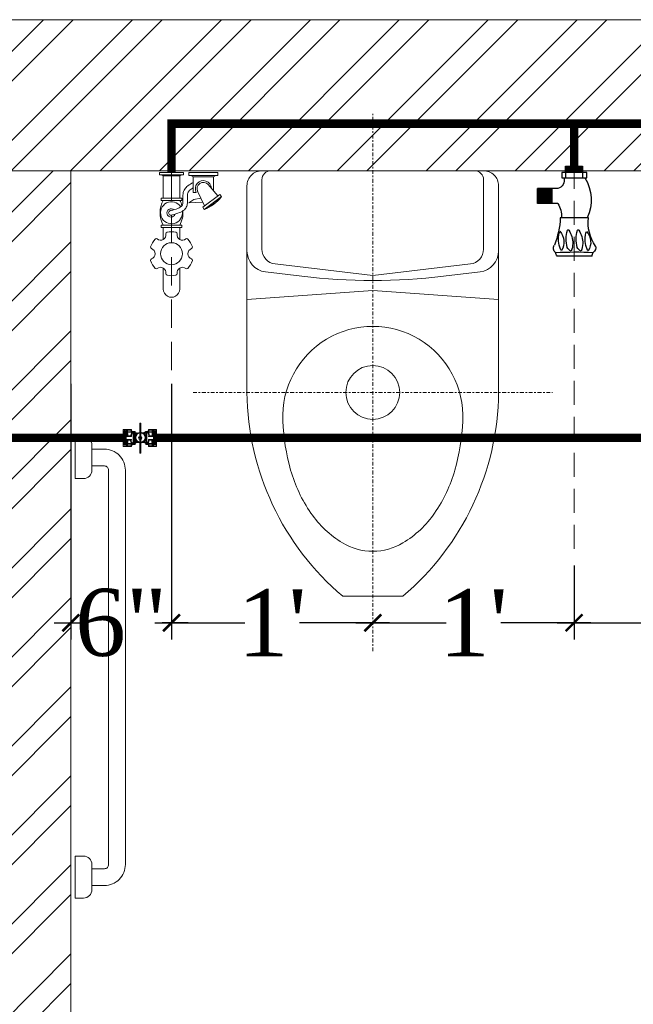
# Model space of a CAD drawing. Header units: inches. Extents: x 105152 to 158499, y 12149 to 30915.
# Tile 129 of 256: x 125599 to 125635, y 21544 to 21603. Entities that reach past the tile are written whole.
import ezdxf

# ---------------------------------------------------------------- set-up
doc = ezdxf.new("R2010")
doc.units = ezdxf.units.IN
doc.header["$MEASUREMENT"] = 0
doc.header["$PDMODE"] = 34
doc.linetypes.add('CENTER', pattern=[50.8, 31.75, -6.35, 6.35, -6.35])
doc.linetypes.add('DASHED2', pattern=[0.375, 0.25, -0.125])
for name, color, linetype, lineweight in [('202', 7, 'Continuous', 9), ('AR - PLAN', 251, 'Continuous', 5), ('CENTER', 46, 'DASHED2', 9), ('FC', 1, 'Continuous', 9), ('PD_BRICK WALL_115', 134, 'Continuous', 30), ('PD_FIXTURE', 21, 'Continuous', 25), ('PD_HATCH', 45, 'Continuous', 9), ('PL. FICTURE', 4, 'Continuous', 25), ('PP-Domestic  Cold Water Supply', 5, 'Continuous', 25), ('WATER SUPPLY ', 7, 'Continuous', 9)]:
    doc.layers.add(name, color=color, linetype=linetype, lineweight=lineweight)
doc.layers.add('PP--DIM', color=7, linetype='Continuous')
doc.styles.add('TIMES NEW ROMAN', font='times.ttf')
doc.dimstyles.new('PP-DIM', dxfattribs={"dimtxt": 4, "dimasz": 1, "dimexe": 1, "dimexo": 1, "dimgap": 0.09, "dimtad": 0, "dimdec": 0, "dimzin": 0, "dimdsep": 46, "dimlunit": 4, "dimtxsty": 'TIMES NEW ROMAN', "dimblk": 'ARCHTICK', "dimcen": 0.09, "dimdle": 1, "dimclrd": 256, "dimclre": 256, "dimclrt": 256, "dimadec": 0, "dimazin": 0, "dimtfac": 1, "dimtdec": 4, "dimtofl": 0, "dimtmove": 1, "dimatfit": 3, "dimfxl": 1, "dimtolj": 1, "dimtzin": 0, "dimlwd": -1, "dimlwe": -1, "dimarcsym": 0})

# ---------------------------------------------------------------- blocks, each defined once
blk = doc.blocks.new('XI')
at = {"color": 251, "linetype": 'CENTER', "lineweight": 5, "ltscale": 0.2}
for points in [[(-370, 300), (-370, -300)], [(-801.7, 0), (94.8, 0)]]:
    blk.add_lwpolyline(points, dxfattribs=at)
at = {"color": 251, "lineweight": 5}
for points in [[(-134, -210), (-370, -210, -0.218492), (-710, -50), (-710, 50, -0.218492), (-370, 210), (-134, 210)], [(0, 170, 0.414214), (-15, 185), (-130.8, 185, 0.379919), (-155.6, 163), (-175, 0), (-155.6, -163, 0.379919), (-130.8, -185), (-15, -185, 0.414214), (0, -170)]]:
    blk.add_lwpolyline(points, format="xyb", dxfattribs=at)
blk.add_lwpolyline([(-215, 210), (-200, 0), (-215, -210)], dxfattribs=at)
for points in [[(0, -185), (0, 185, 0.414214), (-25, 210), (-134, 210, 0.379919), (-168.8, 179.1), (-176, 118.2, 0.059314), (-176, -118.2), (-168.8, -179.1, 0.379919), (-134, -210), (-25, -210, 0.414214)], [(-417.5, 150.1, -1.051391), (-417.5, -150.1, -0.060335), (-499.4, -137.1, -0.081386), (-571.2, -103.3, -0.106971), (-621, -50.4, -0.136416), (-635, 0, -0.136416), (-621, 50.4, -0.106971), (-571.2, 103.3, -0.081386), (-499.4, 137.1, -0.060335)]]:
    blk.add_lwpolyline(points, format="xyb", close=True, dxfattribs=at)
blk.add_circle((-370, 0), 45, dxfattribs=at)
blk = doc.blocks.new('A$C07EA312C')
at = {"color": 251, "lineweight": 5}
for points in [[(0, 550), (0, 500), (10, 500, 0.414214), (20, 510), (20, 540, 0.414214), (10, 550)], [(0, 50), (0, 0), (10, 0, 0.414214), (20, 10), (20, 40, 0.414214), (10, 50)]]:
    blk.add_lwpolyline(points, format="xyb", close=True, dxfattribs=at)
for points in [[(20, 15), (35, 15, 0.414214), (60, 40), (60, 510, 0.414214), (35, 535), (20, 535)], [(20, 35), (35, 35, 0.414214), (40, 40), (40, 510, 0.414214), (35, 515), (20, 515)]]:
    blk.add_lwpolyline(points, format="xyb", dxfattribs=at)
blk = doc.blocks.new('FIRST FLOOR PLAN 0')
at = {"layer": 'PD_HATCH', "lineweight": 5}
h = blk.add_hatch(dxfattribs=at)
h.set_pattern_fill('ANSI32', color=251, scale=10)
h.set_pattern_definition([(45, (-1110.15, -834.2493), (-2.65165, 2.65165), []), (45, (-1108.3824, -834.2493), (-2.65165, 2.65165), [])])
h.paths.add_polyline_path([(-1107, -791.5), (-1116, -791.5), (-1116, -873), (-1107, -873)])
h.paths.add_polyline_path([(-745.5, -939), (-915, -939), (-915, -948), (-745.5, -948)])
h.paths.add_polyline_path([(-561, -939), (-730.5, -939), (-730.5, -948), (-561, -948)])
h.paths.add_polyline_path([(-1107, -75), (-1116, -75), (-1116, -156.5), (-1107, -156.5)])
h.paths.add_polyline_path([(-1107, -171.5), (-1116, -171.5), (-1116, -311.5), (-1107, -311.5)])
h.paths.add_polyline_path([(-1107, -326.5), (-1116, -326.5), (-1116, -466.5), (-1107, -466.5)])
h.paths.add_polyline_path([(-1107, -481.5), (-1116, -481.5), (-1116, -621.5), (-1107, -621.5)])
h.paths.add_polyline_path([(-1107, -636.5), (-1116, -636.5), (-1116, -776.5), (-1107, -776.5)])
h.paths.add_polyline_path([(-15, 0), (-181.5, 0), (-181.5, -9), (-15, -9)])
h.paths.add_polyline_path([(-196.5, 0), (-361.5, 0), (-361.5, -9), (-196.5, -9)])
h.paths.add_polyline_path([(-376.5, 0), (-546, 0), (-546, -9), (-376.5, -9)])
h.paths.add_polyline_path([(-561, 0), (-730.5, 0), (-730.5, -9), (-561, -9)])
h.paths.add_polyline_path([(-930, 0), (-1041, 0), (-1041, -9), (-930, -9)])
h.paths.add_polyline_path([(-1056, 0), (-1116, 0), (-1116, -60), (-1107, -60), (-1107, -9), (-1056, -9)])
h.paths.add_polyline_path([(-1107, -888), (-1116, -888), (-1116, -948), (-1056, -948), (-1056, -939), (-1107, -939)])
h.paths.add_polyline_path([(-930, -939), (-1041, -939), (-1041, -948), (-930, -948)])
h.paths.add_polyline_path([(-521.25, -939), (-546, -939), (-546, -948), (-521.25, -948)])
h.paths.add_polyline_path([(-376.5, -939), (-401.25, -939), (-401.25, -948), (-376.5, -948)])
h.paths.add_polyline_path([(-339, -939), (-361.5, -939), (-361.5, -948), (-339, -948)])
h.paths.add_polyline_path([(-196.5, -939), (-219, -939), (-219, -948), (-196.5, -948)])
h.paths.add_polyline_path([(-159, -939), (-181.5, -939), (-181.5, -948), (-159, -948)])
h.paths.add_polyline_path([(-15, -939), (-39, -939), (-39, -948), (-15, -948)])
h.paths.add_polyline_path([(0, -930), (-9, -930)])
h.paths.add_polyline_path([(0, -791.5), (-9, -791.5), (-9, -930), (0, -930)])
h.paths.add_polyline_path([(0, -636.5), (-9, -636.5), (-9, -776.5), (0, -776.5)])
h.paths.add_polyline_path([(0, -326.5), (-9, -326.5), (-9, -621.5), (0, -621.5)])
h.paths.add_polyline_path([(0, -18), (-9, -18), (-9, -156.5), (0, -156.5)])
h.paths.add_polyline_path([(-18, -159.5), (-123, -159.5), (-123, -168.5), (-18, -168.5)])
h.paths.add_polyline_path([(-123, -171.5), (-132, -171.5), (-132, -249.5), (-123, -249.5)])
h.paths.add_polyline_path([(-132, -159.5), (-204, -159.5), (-204, -168.5), (-132, -168.5)])
h.paths.add_polyline_path([(-204, -171.5), (-213, -171.5), (-213, -249.5), (-204, -249.5)])
h.paths.add_polyline_path([(-213, -159.5), (-294, -159.5), (-294, -261.5), (-267, -261.5), (-267, -252.5), (-285, -252.5), (-285, -168.5), (-213, -168.5)])
h.paths.add_polyline_path([(-213, -252.5), (-231, -252.5), (-231, -261.5), (-213, -261.5)], flags=17)
h.paths.add_polyline_path([(-186, -252.5), (-204, -252.5), (-204, -261.5), (-186, -261.5)])
h.paths.add_polyline_path([(-132, -252.5), (-150, -252.5), (-150, -261.5), (-132, -261.5)])
h.paths.add_polyline_path([(-123, -261.5), (-132, -261.5), (-132, -324.5), (-123, -324.5)])
h.paths.add_polyline_path([(0, -310.5), (-9, -310.5), (-9, -311.5), (0, -311.5)])
h.paths.add_polyline_path([(0, -171.5), (-9, -171.5), (-9, -190.5), (0, -190.5)])
h.paths.add_polyline_path([(-878.25, -9), (-878.25, 0), (-915, 0), (-915, -9)])
h.paths.add_polyline_path([(-782.25, 0), (-782.25, -9), (-745.5, -9), (-745.5, 0)])
h = blk.add_hatch(dxfattribs=at)
h.set_pattern_fill('ANSI32', color=251, scale=10)
h.set_pattern_definition([(45, (26013.4692, 17879.387), (-2.65165043, 2.65165043), []), (45, (26015.237, 17879.387), (-2.65165043, 2.65165043), [])])
h.paths.add_polyline_path([(-525, -9), (-531, -9), (-531, -45), (-525, -45)])
h.paths.add_polyline_path([(-525, -45), (-531, -45), (-531, -81), (-525, -81)])
h.paths.add_polyline_path([(-531, -81), (-531, -117), (-525, -117), (-525, -81)])
h.paths.add_polyline_path([(-525, -117), (-531, -117), (-531, -153), (-525, -153)])
h.paths.add_polyline_path([(-525, -153), (-531, -153), (-531, -189), (-525, -189)])
h.paths.add_polyline_path([(-525, -189), (-531, -189), (-531, -225), (-525, -225)])
h.paths.add_polyline_path([(-246, -9), (-255, -9), (-255, -98.5), (-259.5, -98.5), (-259.5, -103), (-255, -103), (-255, -113), (-246, -113)])
h.paths.add_polyline_path([(-327, -9), (-331.5, -9), (-331.5, -98.5), (-336, -98.5), (-336, -103), (-301.5, -103), (-301.5, -98.5), (-327, -98.5)])
h.paths.add_polyline_path([(-331.5, -27), (-334.5, -27), (-334.5, -31.5), (-331.5, -31.5)], flags=17)
h.paths.add_polyline_path([(-358.5, -27), (-361.5, -27), (-361.5, -18), (-366, -18), (-366, -27), (-376.5, -27), (-376.5, -31.5), (-358.5, -31.5)])
h.paths.add_polyline_path([(-412.5, -9), (-417, -9), (-417, -25), (-417, -31.5), (-412.5, -31.5), (-412.5, -27)])
h.paths.add_polyline_path([(-121.5, -9), (-126, -9), (-126, -27), (-121.5, -27)])
at = {"layer": 'PD_BRICK WALL_115', "color": 251, "lineweight": 5}
for p, q in [((0, 0), (-782.25, 0)), ((-196.5, -9), (-361.5, -9)), ((-327, -98.5), (-327, -9))]:
    blk.add_line(p, q, dxfattribs=at)
at = {"layer": 'PD_FIXTURE', "color": 251, "ltscale": 12, "xscale": 0.03571428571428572, "yscale": 0.03571428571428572, "zscale": 0.03571428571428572, "rotation": 90}
blk.add_blockref('XI', (-309, -9), dxfattribs=at)
at = {"layer": 'PD_FIXTURE', "color": 251, "ltscale": 12, "xscale": 0.05, "yscale": 0.05, "zscale": 0.05}
blk.add_blockref('A$C07EA312C', (-326.749, -52.344), dxfattribs=at)
blk = doc.blocks.new('FOSSIL-PP')
at = {"layer": 'CENTER', "lineweight": 5, "ltscale": 5}
blk.add_line((-0.127, 0), (19.812, 0), dxfattribs=at)
at = {"layer": 'FC', "color": 4, "lineweight": 5}
for p, q in [((-0.017, 0.532), (-0.127, 0.532)), ((-0.127, -0.532), (-0.127, 0.532)), ((-0.017, 0.46), (-0.017, 0.532)), ((0.027, 0.372), (-0.017, 0.46)), ((1.008, -0.465), (1.008, 0.465)), ((1.008, 0.465), (1.108, 0.465)), ((1.108, -0.465), (1.108, 0.465)), ((2.203, -0.465), (2.203, 0.465)), ((2.203, 0.465), (2.303, 0.465)), ((2.303, -0.465), (2.303, 0.465)), ((0.027, -0.372), (0.027, 0.372)), ((0.027, 0.364), (1.008, 0.364)), ((2.303, 0.364), (2.839, 0.364)), ((4.102, 0.364), (5.037, 0.364)), ((0.027, -0.372), (-0.017, -0.46)), ((0.027, -0.364), (1.008, -0.364)), ((2.303, -0.364), (2.839, -0.364)), ((4.102, -0.364), (5.037, -0.364)), ((-0.017, -0.532), (-0.127, -0.532)), ((0.006, -0.768), (-0.127, -0.768)), ((-0.127, -2.055), (-0.127, -0.768)), ((-0.017, -0.46), (-0.017, -0.532)), ((0.006, -0.855), (0.006, -0.768)), ((0.059, -0.962), (0.006, -0.855)), ((1.008, -0.465), (1.108, -0.465)), ((2.203, -0.465), (2.303, -0.465)), ((0.059, -0.962), (0.759, -0.962)), ((0.059, -1.861), (0.059, -0.962)), ((0.759, -1.096), (0.759, -0.962)), ((0.006, -2.055), (-0.127, -2.055)), ((0.059, -1.861), (0.006, -1.968)), ((0.006, -1.968), (0.006, -2.055)), ((0.059, -1.861), (0.683, -1.861))]:
    blk.add_line(p, q, dxfattribs=at)
at = {"layer": 'FC', "color": 4, "lineweight": 5, "ltscale": 5}
for p, q in [((-0.017, -0.46), (-0.017, 0.46)), ((0.006, -1.968), (0.006, -0.855)), ((0.703, -1.153), (1.346, -1.469)), ((0.757, -1.044), (0.759, -1.046)), ((0.411, -1.628), (0.909, -2.054)), ((0.85, -2.136), (1.405, -1.393)), ((0.942, -2.215), (1.515, -1.447)), ((1.405, -1.393), (1.515, -1.447)), ((0.85, -2.136), (0.942, -2.215))]:
    blk.add_line(p, q, dxfattribs=at)
blk.add_lwpolyline([(1.183, -1.389), (1.215, -0.768), (1.065, -0.991), (1.009, -1.303)], dxfattribs=at)
at = {"layer": 'FC', "color": 4, "lineweight": 5}
blk.add_circle((3.471, 0), 0.486, dxfattribs=at)
for centre, radius, start, end in [((3.471, 0), 0.972, 108.1949, 131.8051), ((3.186, 0.866), 0.0607, 20.4873, 108.1949), ((3.471, 0.972), 0.243, 200.4873, 339.5127), ((3.755, 0.866), 0.0607, 71.8051, 159.5127), ((3.471, 0), 0.972, 48.1949, 71.8051), ((1.655, -0.601), 1.11, 60.4436, 119.5564), ((1.655, 0), 0.486, 261.9846, 237.5179), ((2.629, 0.486), 0.243, 260.4873, 39.5127), ((2.863, 0.679), 0.0607, 131.8051, 219.5127), ((4.313, 0.486), 0.243, 140.4873, 279.5127), ((4.078, 0.679), 0.0607, 320.4873, 48.1949), ((1.663, 0.02), 0.107, 323.8917, 184.9075), ((3.471, 0), 0.972, 168.1949, 191.8051), ((2.579, 0.186), 0.0607, 80.4873, 168.1949), ((4.363, 0.186), 0.0607, 11.8051, 99.5127), ((3.471, 0), 0.972, 348.1949, 11.8051), ((5.037, 0), 0.364, 270, 90), ((1.655, 0.601), 1.11, 240.4436, 253.6649), ((1.655, 0.601), 1.11, 265.6907, 299.5564), ((2.579, -0.186), 0.0607, 191.8051, 279.5127), ((2.629, -0.486), 0.243, 320.4873, 99.5127), ((4.313, -0.486), 0.243, 80.4873, 219.5127), ((4.363, -0.186), 0.0607, 260.4873, 348.1949), ((2.863, -0.679), 0.0607, 140.4873, 228.1949), ((3.471, 0), 0.972, 228.1949, 251.8051), ((3.471, -0.972), 0.243, 20.4873, 159.5127), ((3.471, 0), 0.972, 288.1949, 311.8051), ((4.078, -0.679), 0.0607, 311.8051, 39.5127), ((0.591, -1.411), 0.357, 61.9682, 267.3149), ((3.186, -0.866), 0.0607, 251.8051, 339.5127), ((3.755, -0.866), 0.0607, 200.4873, 288.1949)]:
    blk.add_arc(centre, radius, start, end, dxfattribs=at)
at = {"layer": 'FC', "color": 4, "lineweight": 5, "ltscale": 5}
for centre, radius, start, end in [((1.663, 0.02), 0.186, 286.7319, 221.6454), ((0.591, -1.411), 0.282, 61.0816, 230.1615), ((-0.148, -0.804), 1.783, 307.6922, 338.855)]:
    blk.add_arc(centre, radius, start, end, dxfattribs=at)
at = {"layer": 'FC', "color": 4, "lineweight": 5, "ltscale": 5, "extrusion": (0, 0, -1)}
for centre in [(1.36, -1.713), (1.389, -1.68), (1.412, -1.635), (1.432, -1.587), (1.111, -2.034), (1.15, -2), (1.164, -1.962), (1.188, -1.953), (1.228, -1.896), (1.263, -1.856), (1.288, -1.803), (1.291, -1.829), (1.316, -1.797), (1.322, -1.757)]:
    blk.add_ellipse(centre, major_axis=(0, -0.01), ratio=0.499725, dxfattribs=at)
at = {"layer": 'FC', "color": 4, "lineweight": 5, "ltscale": 5}
for points, knots in [([(1.557, 0.011), (1.528, -0.092), (1.5, -0.191), (1.431, -0.363), (1.388, -0.429), (1.316, -0.485), (1.288, -0.497), (1.201, -0.51), (1.145, -0.51), (1.001, -0.505), (0.908, -0.498), (0.744, -0.521), (0.673, -0.546), (0.556, -0.621), (0.507, -0.669), (0.408, -0.795), (0.362, -0.876), (0.321, -0.962)], [0, 0, 0, 0, 0.269121, 0.269121, 0.560472, 0.560472, 0.736407, 0.736407, 0.912343, 0.912343, 1.155943, 1.155943, 1.338292, 1.338292, 1.520641, 1.520641, 1.763356, 1.763356, 1.763356, 1.763356]), ([(1.75, -0.043), (1.721, -0.146), (1.692, -0.252), (1.619, -0.431), (1.579, -0.507), (1.48, -0.616), (1.428, -0.654), (1.307, -0.7), (1.246, -0.707), (1.072, -0.712), (0.96, -0.699), (0.803, -0.711), (0.755, -0.728), (0.662, -0.795), (0.618, -0.845), (0.567, -0.927), (0.556, -0.944), (0.546, -0.962)], [0, 0, 0, 0, 0.269826, 0.269826, 0.494375, 0.494375, 0.654677, 0.654677, 0.814978, 0.814978, 1.117554, 1.117554, 1.3623, 1.3623, 1.607046, 1.607046, 1.669366, 1.669366, 1.669366, 1.669366])]:
    blk.add_open_spline(points, degree=3, knots=knots, dxfattribs=at)
blk = doc.blocks.new('BALL VALVE-PP')
for p, q in [((14.1, 75), (0, 75)), ((0, 75), (0, 0)), ((4.7, 70.3), (4.7, 4.7)), ((9.4, 70.3), (4.7, 70.3)), ((9.4, 70.3), (9.4, 4.7)), ((14.1, 75), (14.1, 0)), ((36.4, 75), (14.1, 75)), ((36.4, 44.1), (14.1, 44.1)), ((37.3, 65.6), (17.7, 65.6)), ((33.6, 72.2), (18.8, 72.2)), ((43.8, 62.8), (19.3, 62.8)), ((33.6, 46.9), (19.3, 46.9)), ((19.9, 50.1), (20.7, 50.9)), ((105.4, 62.8), (131.2, 62.6)), ((111.4, 65.6), (131.1, 65.6)), ((112.8, 75), (135.9, 75)), ((112.8, 44.1), (135.9, 44.1)), ((115.6, 72.2), (129.8, 72.2)), ((116.4, 46.9), (130.8, 46.9)), ((135.9, 75), (149.9, 75)), ((135.9, 0), (135.9, 75)), ((140.5, 70.3), (145.2, 70.3)), ((140.5, 4.7), (140.5, 70.3)), ((145.2, 4.7), (145.2, 70.3)), ((149.9, 0), (149.9, 75)), ((149.9, 75), (149.9, 0)), ((9.4, 4.7), (4.7, 4.7)), ((36.4, 30.9), (14.1, 30.9)), ((43.8, 12.2), (18.8, 12.4)), ((37.9, 9.4), (18.8, 9.4)), ((32.9, 28.1), (19.2, 28.1)), ((33.6, 2.8), (20.1, 2.8)), ((105.4, 12.2), (130.6, 12.2)), ((112, 9.4), (132.3, 9.4)), ((112.8, 30.9), (135.9, 30.9)), ((115.6, 28.1), (130.6, 28.1)), ((115.7, 2.8), (131.2, 2.8)), ((140.5, 4.7), (145.2, 4.7)), ((14.1, 0), (0, 0)), ((36.4, 0), (14.1, 0)), ((112.8, 0), (135.9, 0)), ((135.9, 0), (149.9, 0))]:
    blk.add_line(p, q)
for points in [[(75.4, 38), (75.4, 104.8), (70, 104.8), (70, 38)], [(73.5, 39.9), (73.5, 102.9), (71.9, 102.9), (71.9, 39.9)], [(48.8, 8.2), (48.8, 66.2), (43.8, 66.2), (43.8, 8.2)], [(101.4, 8.8), (101.4, 66.8), (96.4, 66.8), (96.4, 8.8)], [(100.4, 66.8), (100.4, 8.8), (105.4, 8.8), (105.4, 66.8)], [(75.4, 38), (75.4, -28.7), (70, -28.7), (70, 38)], [(73.5, 36.1), (73.5, -26.9), (71.9, -26.9), (71.9, 36.1)]]:
    blk.add_lwpolyline(points, close=True)
for centre, radius in [((72.5, 36.1), 23.8), ((72.5, 36.1), 21), ((73.1, 37.5), 7.66)]:
    blk.add_circle(centre, radius)
for centre, radius, start, end in [((12.6, 70.3), 4.91, 287.1897, 72.8103), ((2.3, 54.8), 15.9, 317.4556, 42.5444), ((16.9, 69.1), 3.6, 282.7923, 58.1454), ((2.3, 54.8), 18.8, 334.8598, 35.084), ((44.7, 74), 11.3, 189.4754, 265.4585), ((69.3, 44.8), 35.7, 149.8193, 176.737), ((43.7, 73.6), 7.46, 169.3111, 270.3616), ((58.2, 46.3), 21.9, 131.0991, 185.947), ((60.4, 74), 16, 224.1522, 290.0104), ((60.2, 76.1), 20.8, 237.1917, 288.3697), ((86, 69.9), 15.7, 243.0816, 311.5469), ((86, 70), 12.9, 243.1741, 322.8401), ((105.5, 74.1), 7.34, 269.2976, 6.7686), ((103, 75.7), 13.1, 280.8601, 344.4814), ((100.1, 49.9), 14, 335.4198, 67.5341), ((94.8, 50), 21.7, 351.8492, 36.2758), ((147.5, 54.3), 18.3, 146.425, 203.9638), ((137.2, 70.3), 7.7, 165.9101, 229.3589), ((148.7, 54.8), 16.8, 139.9368, 220.0632), ((137.2, 70.3), 4.89, 106.5267, 253.4733), ((1.2, 20.2), 16.8, 319.9368, 40.0632), ((12.7, 4.7), 4.89, 286.5267, 73.4733), ((2.4, 20.7), 18.3, 326.425, 23.9638), ((12.7, 4.7), 7.7, 345.9101, 49.3589), ((54.4, 25), 21.7, 171.8492, 216.2758), ((46.3, -0.7), 13.1, 100.8601, 164.4814), ((49.1, 25.1), 14, 155.4198, 247.5341), ((43.7, 0.9), 7.34, 89.2976, 186.7686), ((60.9, -2), 18.9, 66.7683, 129.1137), ((60.8, -2.3), 16.4, 67.0416, 136.8679), ((86.2, 3.1), 15.2, 48.1056, 101.4862), ((86.1, 2.6), 12.9, 37.4245, 101.0187), ((91.1, 28.7), 21.9, 311.0991, 5.947), ((104.5, 1), 11.3, 9.4754, 85.4585), ((105.5, 1.4), 7.46, 349.3111, 90.3616), ((79.9, 30.2), 35.7, 329.8193, 356.737), ((147.6, 20.2), 18.8, 154.8598, 215.084), ((133.1, 5.9), 3.6, 102.7923, 238.1454), ((147.6, 20.2), 15.9, 137.4556, 222.5444), ((137.3, 4.7), 4.91, 107.1897, 252.8103)]:
    blk.add_arc(centre, radius, start, end)
blk = doc.blocks.new('ANGLE VALVE1-PP')
at = {"layer": 'CENTER', "ltscale": 5}
blk.add_line((0, 19.941), (0, 0.001), dxfattribs=at)
at = {"layer": 'PL. FICTURE'}
for p, q in [((0.942, 4.685), (-0.887, 4.686)), ((0.749, 2.688), (-0.715, 2.689)), ((-0.849, 1.947), (-1.911, 1.947)), ((-1.911, 1.947), (-1.911, 1.162)), ((-1.856, 1.947), (-1.856, 1.162)), ((-1.801, 1.947), (-1.801, 1.162)), ((-1.746, 1.947), (-1.746, 1.162)), ((-1.692, 1.947), (-1.692, 1.162)), ((-1.637, 1.947), (-1.637, 1.162)), ((-1.582, 1.947), (-1.582, 1.162)), ((-1.527, 1.947), (-1.527, 1.162)), ((-1.473, 1.947), (-1.473, 1.162)), ((-1.418, 1.947), (-1.418, 1.162)), ((-1.363, 1.947), (-1.363, 1.162)), ((-1.308, 1.947), (-1.308, 1.162)), ((-1.253, 1.947), (-1.253, 1.162)), ((-1.199, 1.947), (-1.199, 1.162)), ((-1.145, 1.947), (-1.145, 1.162)), ((-0.85, 1.162), (-1.911, 1.162)), ((-0.632, 0.617), (0.661, 0.617)), ((-0.632, 0.33), (-0.632, 0.617)), ((-0.437, 0.331), (-0.437, 0.617)), ((0.437, 0.33), (0.438, 0.616)), ((0.661, 0.617), (0.661, 0.33)), ((0.661, 0.33), (-0.632, 0.33)), ((-0.437, 0.331), (-0.437, 0.001)), ((-0.437, 0.275), (0.437, 0.275)), ((-0.437, 0.22), (0.437, 0.22)), ((-0.437, 0.166), (0.437, 0.166)), ((-0.437, 0.111), (0.437, 0.111)), ((-0.437, 0.056), (0.437, 0.056)), ((-0.437, 0.001), (0.437, 0.001)), ((0, 0.001), (0, 0.33)), ((0.437, 0.001), (0.437, 0.33))]:
    blk.add_line(p, q, dxfattribs=at)
for centre, radius, start, end in [((-0.464, 4.413), 0.504, 147.1624, 170.0789), ((1.618, 4.785), 0.684, 188.4516, 204.808), ((-0.815, 4.281), 0.263, 123.5384, 216.0533), ((-5.191, 2.471), 4.481, 2.7872, 21.6775), ((0.037, 21.74), 17.268, 266.6913, 273.1887), ((0.397, 3.802), 1.213, 159.5193, 199.7037), ((-1.356, 3.958), 0.833, 317.2334, 32.3378), ((-0.4, 4.17), 0.344, 137.3015, 170.6653), ((1.219, 3.801), 1.63, 164.6565, 196.3906), ((-0.028, 4.096), 0.353, 110.2975, 157.3492), ((-1.083, 4.025), 1.016, 0.5091, 23.3313), ((1.739, 3.801), 1.63, 164.6565, 196.3906), ((0.493, 4.096), 0.353, 110.2975, 157.3492), ((-0.563, 4.025), 1.016, 0.5091, 23.3313), ((1.79, 3.807), 1.213, 159.5193, 199.7037), ((0.037, 3.964), 0.833, 317.2334, 32.3378), ((0.993, 4.176), 0.344, 137.3015, 170.6653), ((2.893, 2.939), 2.159, 145.4641, 186.6805), ((0.851, 4.258), 0.281, 340.0867, 58.5665), ((-1.443, 4.049), 1.376, 329.002, 359.3727), ((-0.922, 4.049), 1.376, 329.002, 359.3727), ((-0.305, 3.357), 0.0444, 202.3068, 337.6932), ((0.216, 3.357), 0.0444, 202.3068, 337.6932), ((-1.829, 2.608), 1.182, 326.0106, 3.9414), ((-1.3, 1.762), 2.19, 328.4203, 25.0044), ((-0.951, 0.74), 0.434, 343.4815, 76.4871)]:
    blk.add_arc(centre, radius, start, end, dxfattribs=at)
blk = doc.blocks.new('_ArchTick')
at = {"color": 0, "linetype": 'ByBlock', "const_width": 0.15}
blk.add_lwpolyline([(-0.5, -0.5), (0.5, 0.5)], dxfattribs=at)
blk = doc.blocks.new('*D768')
at = {"layer": 'Defpoints', "color": 0}
for p in [(401.664, 305.124), (407.664, 305.124), (407.664, 289.881)]:
    blk.add_point(p, dxfattribs=at)
at = {"layer": 'PP--DIM', "ltscale": 12}
for p, q in [((401.664, 304.124), (401.664, 288.881)), ((407.664, 304.124), (407.664, 288.881)), ((400.664, 289.881), (402.215, 289.881)), ((408.664, 289.881), (407.113, 289.881))]:
    blk.add_line(p, q, dxfattribs=at)
at = {"layer": 'PP--DIM', "rotation": 180}
blk.add_blockref('_ArchTick', (401.664, 289.881), dxfattribs=at)
at = {"layer": 'PP--DIM'}
blk.add_blockref('_ArchTick', (407.664, 289.881), dxfattribs=at)
at = {"layer": 'PP--DIM', "insert": (404.664, 289.881), "char_height": 4, "attachment_point": 5, "style": 'TIMES NEW ROMAN'}
blk.add_mtext('\\A1;6"', dxfattribs=at)
blk = doc.blocks.new('*D769')
at = {"layer": 'Defpoints', "color": 0}
for p in [(407.664, 305.124), (419.664, 289.881), (419.664, 289.881)]:
    blk.add_point(p, dxfattribs=at)
at = {"layer": 'PP--DIM', "ltscale": 12}
for p, q in [((407.664, 304.124), (407.664, 288.881)), ((406.664, 289.881), (412.037, 289.881)), ((420.664, 289.881), (415.291, 289.881)), ((419.664, 288.881), (419.664, 288.881))]:
    blk.add_line(p, q, dxfattribs=at)
at = {"layer": 'PP--DIM', "rotation": 180}
blk.add_blockref('_ArchTick', (407.664, 289.881), dxfattribs=at)
at = {"layer": 'PP--DIM'}
blk.add_blockref('_ArchTick', (419.664, 289.881), dxfattribs=at)
at = {"layer": 'PP--DIM', "insert": (413.664, 289.881), "char_height": 4, "attachment_point": 5, "style": 'TIMES NEW ROMAN'}
blk.add_mtext("\\A1;1'", dxfattribs=at)
blk = doc.blocks.new('*D770')
at = {"layer": 'Defpoints', "color": 0}
for p in [(431.664, 294.287), (419.664, 289.881), (431.664, 289.881)]:
    blk.add_point(p, dxfattribs=at)
at = {"layer": 'PP--DIM', "ltscale": 12}
for p, q in [((431.664, 293.287), (431.664, 288.881)), ((419.664, 290.881), (419.664, 290.881)), ((418.664, 289.881), (424.037, 289.881)), ((432.664, 289.881), (427.291, 289.881))]:
    blk.add_line(p, q, dxfattribs=at)
at = {"layer": 'PP--DIM', "rotation": 180}
blk.add_blockref('_ArchTick', (419.664, 289.881), dxfattribs=at)
at = {"layer": 'PP--DIM'}
blk.add_blockref('_ArchTick', (431.664, 289.881), dxfattribs=at)
at = {"layer": 'PP--DIM', "insert": (425.664, 289.881), "char_height": 4, "attachment_point": 5, "style": 'TIMES NEW ROMAN'}
blk.add_mtext("\\A1;1'", dxfattribs=at)
blk = doc.blocks.new('*D771')
at = {"layer": 'Defpoints', "color": 0}
for p in [(431.664, 294.287), (454.479, 293.633), (454.479, 289.881)]:
    blk.add_point(p, dxfattribs=at)
at = {"layer": 'PP--DIM', "ltscale": 12}
for p, q in [((431.664, 293.287), (431.664, 288.881)), ((454.479, 292.633), (454.479, 288.881)), ((430.664, 289.881), (436.373, 289.881)), ((455.479, 289.881), (449.77, 289.881))]:
    blk.add_line(p, q, dxfattribs=at)
at = {"layer": 'PP--DIM', "rotation": 180}
blk.add_blockref('_ArchTick', (431.664, 289.881), dxfattribs=at)
at = {"layer": 'PP--DIM'}
blk.add_blockref('_ArchTick', (454.479, 289.881), dxfattribs=at)
at = {"layer": 'PP--DIM', "insert": (443.071, 289.881), "char_height": 4, "attachment_point": 5, "style": 'TIMES NEW ROMAN'}
blk.add_mtext('\\A1;1\'-11"', dxfattribs=at)
blk = doc.blocks.new('WATER SUPPLY')
at = {"layer": 'PP-Domestic  Cold Water Supply', "const_width": 0.5}
for points in [[(407.664, 316.716), (407.664, 319.626), (469.061, 319.626)], [(431.664, 316.716), (431.664, 319.626)], [(396.26, 300.896), (404.778, 300.896)], [(406.777, 300.896), (722.154, 300.896)]]:
    blk.add_lwpolyline(points, dxfattribs=at)
at = {"layer": '202', "xscale": 0.01333333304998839, "yscale": 0.01333333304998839, "zscale": 0.01333333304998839, "rotation": 180}
blk.add_blockref('BALL VALVE-PP', (406.777, 301.396), dxfattribs=at)
at = {"layer": 'PL. FICTURE', "xscale": -1.143695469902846, "yscale": 1.143695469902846, "zscale": 1.143695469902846, "rotation": 179.9999999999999}
blk.add_blockref('ANGLE VALVE1-PP', (431.664, 317.094), dxfattribs=at)
at = {"layer": 'PL. FICTURE', "ltscale": 30, "xscale": -1.345819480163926, "yscale": 1.345819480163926, "zscale": 1.345819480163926, "rotation": 89.99999999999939}
blk.add_blockref('FOSSIL-PP', (407.664, 316.545), dxfattribs=at)
at = {"layer": 'PP--DIM', "ltscale": 12}
for base, p1, p2, picture, middle in [((407.664, 289.881), (401.664, 305.124), (407.664, 305.124), '*D768', (404.664, 289.881)), ((419.664, 289.881), (407.664, 305.124), (419.664, 289.881), '*D769', (413.664, 289.881)), ((431.664, 289.881), (419.664, 289.881), (431.664, 294.287), '*D770', (425.664, 289.881)), ((454.479, 289.881), (431.664, 294.287), (454.479, 293.633), '*D771', (443.071, 289.881))]:
    dim = blk.add_linear_dim(base=base, p1=p1, p2=p2, dimstyle='PP-DIM', override={"dimblk": 'ArchTick'}, dxfattribs=at)
    dim.commit()
    dim.dimension.update_dxf_attribs({"geometry": picture, "text_midpoint": middle})

msp = doc.modelspace()

# ---------------------------------------------------------------- block references
at = {"layer": 'AR - PLAN', "color": 251}
msp.add_blockref('FIRST FLOOR PLAN 0', (125928.819, 21602.603), dxfattribs=at)

# ---------------------------------------------------------------- next in the draw order: block references
at = {"layer": 'WATER SUPPLY '}
msp.add_blockref('WATER SUPPLY', (125200.155, 21276.782), dxfattribs=at)

doc.saveas('drawing.dxf')
